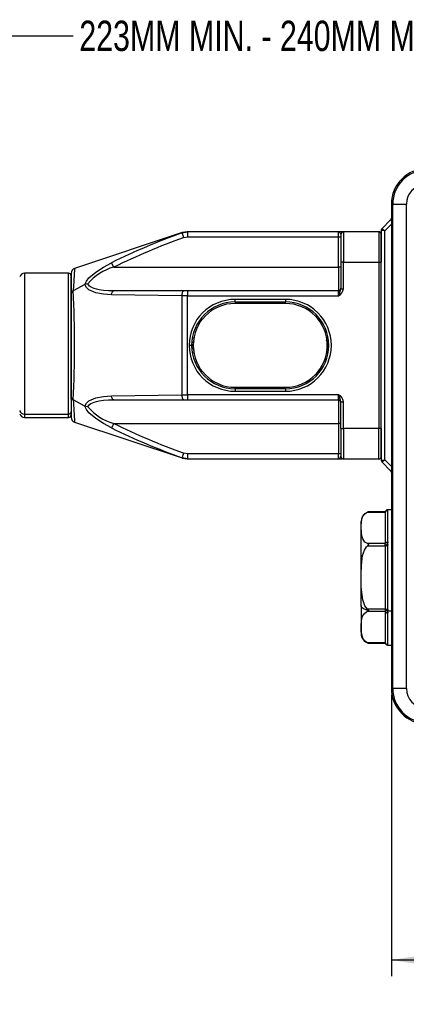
# Model space of a CAD drawing. Header units: millimetres. Extents: x 0 to 864, y 0 to 559.
# Tile 4 of 12: x 189 to 266, y 237 to 432. Entities that reach past the tile are written whole.
import ezdxf

# ---------------------------------------------------------------- set-up
doc = ezdxf.new("R2010")
doc.units = ezdxf.units.MM
doc.layers.add('DIMENSIONS', color=140, linetype='Continuous')
doc.styles.add('SLDTEXTSTYLE0', font='TXT', dxfattribs={"width": 0.75})
doc.dimstyles.new('SLDDIMSTYLE0', dxfattribs={"dimtxt": 6, "dimasz": 6, "dimexe": 0, "dimexo": 0.0625, "dimgap": 1.5, "dimtad": 0, "dimtih": 1, "dimtoh": 1, "dimdec": 1, "dimrnd": 1e-09, "dimzin": 12, "dimdsep": 46, "dimtxsty": 'SLDTEXTSTYLE0', "dimsah": 1, "dimcen": 0.09, "dimadec": 0, "dimazin": 3, "dimtfac": 1, "dimtdec": 1, "dimtofl": 0, "dimtmove": 0, "dimatfit": 3, "dimfxl": 0, "dimfrac": 2, "dimtolj": 1, "dimtzin": 12, "dimarcsym": 0})
doc.dimstyles.new('SLDDIMSTYLE1', dxfattribs={"dimtxt": 6, "dimasz": 6, "dimexe": 0, "dimexo": 0.0625, "dimgap": 1.5, "dimtad": 0, "dimtih": 1, "dimtoh": 1, "dimdec": 1, "dimrnd": 1e-09, "dimzin": 4, "dimdsep": 46, "dimtxsty": 'SLDTEXTSTYLE0', "dimsah": 1, "dimcen": 0.09, "dimadec": 0, "dimazin": 1, "dimtfac": 1, "dimtdec": 1, "dimtofl": 0, "dimtmove": 0, "dimatfit": 3, "dimfxl": 0, "dimfrac": 2, "dimtolj": 1, "dimtzin": 12, "dimarcsym": 0})

# ---------------------------------------------------------------- blocks, each defined once
blk = doc.blocks.new('_D')
at = {"layer": 'DIMENSIONS'}
for p, q in [((134.81, 375.7), (134.81, 431.72)), ((372.41, 389.98), (372.41, 431.72)), ((134.81, 428.55), (199.81, 428.55)), ((372.41, 428.55), (307.42, 428.55))]:
    blk.add_line(p, q, dxfattribs=at)
for points in [[(134.81, 428.55), (140.81, 427.62), (140.81, 429.47)], [(372.41, 428.55), (366.41, 429.47), (366.41, 427.62)]]:
    blk.add_solid(points, dxfattribs=at)
at = {"layer": 'DIMENSIONS', "insert": (201.03, 431.52), "char_height": 6, "attachment_point": 1, "style": 'SLDTEXTSTYLE0'}
blk.add_mtext('223MM MIN. - 240MM MAX.', dxfattribs=at)
blk = doc.blocks.new('_D_2')
at = {"layer": 'DIMENSIONS'}
for p, q in [((262.91, 297.92), (262.91, 242.21)), ((362.91, 297.92), (362.91, 242.21)), ((305.16, 246.27), (303.33, 246.27)), ((303.33, 246.27), (303.33, 236.75)), ((320.67, 246.27), (322.5, 246.27)), ((322.5, 246.27), (322.5, 236.75)), ((262.91, 245.39), (300.28, 245.39)), ((362.91, 245.39), (325.55, 245.39)), ((303.33, 236.75), (305.16, 236.75)), ((322.5, 236.75), (320.67, 236.75))]:
    blk.add_line(p, q, dxfattribs=at)
for points in [[(262.91, 245.39), (268.91, 244.46), (268.91, 246.31)], [(362.91, 245.39), (356.91, 246.31), (356.91, 244.46)]]:
    blk.add_solid(points, dxfattribs=at)
at = {"layer": 'DIMENSIONS', "char_height": 6, "attachment_point": 1, "style": 'SLDTEXTSTYLE0'}
for s, insert in [('100.0', (302.94, 255.22)), ('3.94', (305.16, 244.48))]:
    blk.add_mtext(s, dxfattribs=dict(at, insert=insert))

msp = doc.modelspace()

# ---------------------------------------------------------------- linework, layer by layer
at = {"color": 7, "linetype": 'Continuous', "lineweight": 25}
for p, q in [((263.18, 395.19), (262.91, 395.19)), ((262.91, 395.19), (262.91, 299.19)), ((263.18, 395.19), (265.87, 395.19)), ((263.18, 299.19), (263.18, 395.19)), ((265.87, 395.19), (265.87, 299.19)), ((261.06, 390.34), (262.77, 392.05)), ((221.4, 389.52), (200.1, 382.42)), ((221.4, 389.5), (222.46, 389.69)), ((221.75, 388.56), (221.4, 389.5)), ((222.4, 389.69), (221.45, 389.54)), ((221.75, 388.56), (222.46, 388.69)), ((222.46, 389.69), (222.46, 388.69)), ((252.41, 389.69), (222.46, 389.69)), ((222.46, 388.69), (252.41, 388.69)), ((252.41, 389.69), (252.46, 389.69)), ((252.41, 389.69), (252.46, 389.68)), ((252.41, 388.69), (252.41, 389.69)), ((252.41, 382.69), (252.41, 388.69)), ((252.41, 388.69), (252.91, 388.69)), ((253.41, 389.69), (252.51, 389.69)), ((252.91, 389.19), (252.91, 383.69)), ((253.41, 389.69), (253.41, 383.69)), ((260.41, 389.69), (253.41, 389.69)), ((260.41, 389.69), (260.41, 383.69)), ((260.91, 389.99), (260.91, 383.69)), ((260.91, 383.69), (260.91, 389.19)), ((261.61, 344.48), (261.61, 389.9)), ((207.86, 382.69), (207.42, 383.56)), ((207.86, 382.69), (252.41, 382.69)), ((252.41, 382.69), (252.41, 377.99)), ((252.9, 382.69), (252.41, 382.69)), ((252.91, 383.69), (252.91, 378.41)), ((253.41, 383.69), (252.91, 383.69)), ((253.41, 378.41), (253.41, 383.69)), ((253.41, 383.69), (260.41, 383.69)), ((260.41, 383.69), (260.41, 350.69)), ((260.41, 383.69), (260.91, 383.69)), ((260.91, 350.69), (260.91, 383.69)), ((198.91, 381.49), (190.17, 381.49)), ((199.41, 381.47), (199.41, 377.45)), ((199.41, 356.75), (199.41, 380.96)), ((202.11, 379.23), (199.82, 378.01)), ((199.41, 377.45), (199.41, 356.94)), ((221.75, 377.99), (207.86, 377.99)), ((221.4, 357.39), (221.4, 377)), ((222.46, 376.99), (221.4, 377)), ((222.46, 377.99), (221.75, 377.99)), ((222.46, 377.99), (222.46, 376.99)), ((252.41, 377.99), (222.46, 377.99)), ((222.46, 376.99), (252.41, 376.99)), ((222.46, 357.39), (222.46, 376.99)), ((252.41, 376.99), (252.41, 377.99)), ((252.91, 378.41), (253.41, 378.41)), ((241.91, 376.29), (231.91, 376.29)), ((231.91, 375.79), (231.91, 376.29)), ((231.91, 375.79), (241.91, 375.79)), ((241.91, 375.49), (231.91, 375.49)), ((241.91, 376.29), (241.91, 375.79)), ((223.31, 367.19), (222.81, 367.19)), ((221.4, 357.39), (222.46, 357.39)), ((252.41, 357.39), (222.46, 357.39)), ((222.46, 357.39), (222.46, 356.39)), ((231.91, 358.89), (241.91, 358.89)), ((241.91, 358.59), (231.91, 358.59)), ((231.91, 358.59), (231.91, 358.09)), ((231.91, 358.09), (241.91, 358.09)), ((241.91, 358.59), (241.91, 358.09)), ((252.41, 356.39), (252.41, 357.39)), ((199.41, 356.94), (199.41, 352.91)), ((202.11, 355.16), (199.82, 356.37)), ((207.86, 356.39), (221.75, 356.39)), ((221.75, 356.39), (222.46, 356.39)), ((222.46, 356.39), (252.41, 356.39)), ((252.41, 356.39), (252.41, 351.69)), ((252.91, 350.69), (252.91, 355.98)), ((252.91, 355.98), (253.41, 355.98)), ((253.41, 350.69), (253.41, 355.98)), ((190.17, 353.56), (198.91, 353.56)), ((190.17, 352.89), (198.91, 352.89)), ((200.1, 351.97), (221.4, 344.87)), ((207.86, 351.69), (207.42, 350.82)), ((207.86, 351.69), (252.41, 351.69)), ((252.9, 351.69), (252.41, 351.69)), ((252.41, 351.69), (252.41, 345.69)), ((252.91, 350.69), (253.41, 350.69)), ((252.91, 350.69), (252.91, 345.19)), ((260.41, 350.69), (253.41, 350.69)), ((253.41, 350.69), (253.41, 344.69)), ((260.41, 344.69), (260.41, 350.69)), ((260.91, 350.69), (260.41, 350.69)), ((260.91, 350.69), (260.91, 344.4)), ((260.91, 345.19), (260.91, 350.69)), ((221.4, 344.89), (221.75, 345.82)), ((222.46, 345.69), (221.75, 345.82)), ((252.41, 345.69), (222.46, 345.69)), ((222.46, 345.69), (222.46, 344.69)), ((252.91, 345.69), (252.41, 345.69)), ((252.41, 344.69), (252.41, 345.69)), ((252.91, 345.71), (252.91, 345.7)), ((222.46, 344.69), (221.4, 344.89)), ((221.45, 344.85), (222.4, 344.69)), ((222.46, 344.69), (252.41, 344.69)), ((252.46, 344.71), (252.41, 344.69)), ((252.46, 344.7), (252.41, 344.69)), ((252.51, 344.69), (253.1, 344.69)), ((253.41, 344.69), (260.41, 344.69)), ((262.77, 342.34), (261.06, 344.05)), ((258.36, 334.22), (258.1, 334.13)), ((258.17, 334.15), (261.71, 334.15)), ((261.71, 334.22), (258.36, 334.22)), ((261.71, 334.09), (261.71, 328.05)), ((262.91, 334.59), (262.2, 334.59)), ((262.21, 328.22), (262.21, 334.59)), ((262.21, 334.59), (262.21, 334.59)), ((256.91, 315.64), (256.91, 332.29)), ((261.71, 327.89), (258.17, 327.89)), ((261.71, 327.96), (261.71, 327.89)), ((262.21, 328.22), (262.21, 328.08)), ((258.17, 327.46), (261.71, 327.46)), ((261.71, 327.46), (261.71, 327.32)), ((261.71, 327.32), (261.71, 315.06)), ((262.21, 327.7), (262.21, 327.56)), ((262.21, 314.82), (262.21, 327.56)), ((256.91, 315.64), (256.91, 310.1)), ((261.71, 314.93), (258.17, 314.93)), ((258.17, 314.5), (261.71, 314.5)), ((261.71, 315.06), (261.71, 314.93)), ((261.71, 314.5), (261.71, 314.43)), ((261.71, 314.33), (261.71, 308.3)), ((262.21, 314.69), (262.2, 314.49)), ((262.91, 314.49), (262.2, 314.49)), ((262.21, 314.3), (262.2, 314.49)), ((262.21, 314.82), (262.21, 314.69)), ((262.21, 314.3), (262.21, 314.17)), ((262.21, 307.8), (262.21, 314.17)), ((261.71, 308.23), (258.17, 308.23)), ((258.36, 308.16), (261.71, 308.16)), ((262.2, 307.79), (262.91, 307.79)), ((262.21, 307.8), (262.21, 307.8)), ((263.18, 299.19), (262.91, 299.19)), ((265.87, 299.19), (263.18, 299.19))]:
    msp.add_line(p, q, dxfattribs=at)
at = {"color": 8, "linetype": 'Continuous', "lineweight": 25}
for p, q in [((261.61, 389.9), (262.91, 391.2)), ((262.77, 392.05), (262.91, 391.9)), ((252.9, 382.69), (252.91, 382.7)), ((190.17, 381.49), (190.17, 353.56)), ((198.91, 353.56), (198.91, 381.49)), ((231.91, 375.79), (231.91, 375.49)), ((241.91, 375.49), (241.91, 375.79)), ((223.44, 368.67), (223.74, 368.62)), ((223.73, 368.08), (223.58, 367.73)), ((223.63, 367.71), (223.58, 367.73)), ((250.25, 367.73), (250.06, 368.19)), ((250.39, 368.67), (250.09, 368.62)), ((250.2, 367.71), (250.25, 367.73)), ((223.44, 365.72), (223.74, 365.77)), ((223.58, 366.66), (223.63, 366.68)), ((223.58, 366.66), (223.77, 366.21)), ((250.39, 365.72), (250.09, 365.77)), ((250.1, 366.3), (250.25, 366.66)), ((250.25, 366.66), (250.2, 366.68)), ((231.91, 358.59), (231.91, 358.89)), ((241.91, 358.59), (241.91, 358.89)), ((190.17, 353.56), (190.17, 352.89)), ((198.91, 352.89), (198.91, 353.56)), ((252.9, 351.69), (252.91, 351.69)), ((262.91, 343.18), (261.61, 344.48)), ((262.91, 342.49), (262.77, 342.34)), ((262.2, 334.59), (262.21, 334.59)), ((262.21, 307.8), (262.2, 307.79))]:
    msp.add_line(p, q, dxfattribs=at)
at = {"color": 7, "linetype": 'Continuous', "lineweight": 25, "flags": 128}
for points in [[(261.06, 390.34), (261.1, 390.31), (261.15, 390.27), (261.22, 390.21), (261.37, 390.1), (261.48, 390.01), (261.61, 389.9)], [(261.61, 389.9), (261.45, 389.92), (261.31, 389.94), (261.12, 389.96), (261.03, 389.97), (260.97, 389.98), (260.91, 389.99)], [(202.11, 379.23), (202.43, 379.89), (202.95, 380.55), (204.31, 381.72), (205.83, 382.7), (207.42, 383.56)], [(202.73, 379.37), (202.4, 379.33), (202.11, 379.23)], [(207.42, 377.22), (205.83, 377.33), (204.3, 377.62), (202.95, 378.18), (202.43, 378.63), (202.11, 379.23)], [(207.86, 377.99), (206.83, 378.01), (205.85, 378.08), (204.94, 378.2), (204.44, 378.31), (204, 378.43), (203.63, 378.57), (203.06, 378.93), (202.73, 379.37)], [(199.41, 378.04), (199.38, 377.73), (199.32, 377.5)], [(207.42, 377.22), (207.44, 377.38), (207.48, 377.53), (207.52, 377.66), (207.58, 377.78), (207.64, 377.87), (207.71, 377.94), (207.78, 377.98), (207.86, 377.99)], [(221.4, 377), (216.69, 377.04), (212.02, 377.11), (207.42, 377.22)], [(221.4, 377), (221.41, 377.19), (221.43, 377.38), (221.46, 377.55), (221.51, 377.7), (221.56, 377.83), (221.62, 377.92), (221.69, 377.97), (221.75, 377.99)], [(223.58, 367.73), (223.51, 367.19), (223.58, 366.66)], [(250.25, 366.66), (250.31, 367.19), (250.25, 367.73)], [(202.11, 355.16), (202.43, 355.75), (202.95, 356.21), (204.31, 356.77), (205.83, 357.06), (207.42, 357.17)], [(207.42, 357.17), (212.02, 357.27), (216.69, 357.34), (221.4, 357.39)], [(207.86, 356.39), (207.78, 356.41), (207.71, 356.45), (207.64, 356.52), (207.58, 356.61), (207.52, 356.73), (207.48, 356.86), (207.44, 357.01), (207.42, 357.17)], [(221.75, 356.39), (221.69, 356.41), (221.62, 356.47), (221.56, 356.56), (221.51, 356.68), (221.46, 356.84), (221.43, 357.01), (221.41, 357.19), (221.4, 357.39)], [(199.33, 356.87), (199.38, 356.66), (199.41, 356.34)], [(207.42, 350.82), (205.83, 351.69), (204.3, 352.67), (202.95, 353.84), (202.43, 354.49), (202.11, 355.16)], [(202.73, 355.02), (202.4, 355.06), (202.11, 355.16)], [(202.73, 355.02), (203.06, 355.46), (203.31, 355.65), (203.63, 355.81), (204, 355.96), (204.44, 356.08), (204.94, 356.18), (205.85, 356.31), (206.83, 356.37), (207.86, 356.39)], [(260.91, 344.4), (260.97, 344.41), (261.03, 344.41), (261.12, 344.42), (261.31, 344.45), (261.45, 344.46), (261.61, 344.48)], [(261.61, 344.48), (261.48, 344.38), (261.37, 344.29), (261.22, 344.17), (261.15, 344.12), (261.1, 344.08), (261.06, 344.05)], [(258.17, 327.89), (257.68, 328.2), (257.23, 328.82), (257.03, 329.43), (256.96, 330.05), (256.93, 331.3), (256.98, 332.25), (257.21, 333.2), (257.56, 333.73), (257.99, 334.07), (258.17, 334.15)], [(258.36, 334.22), (258.36, 334.22), (258.35, 334.22), (258.31, 334.2), (258.17, 334.15)], [(261.71, 334.15), (261.71, 334.2), (261.71, 334.22)], [(258.17, 327.89), (258.29, 327.82), (258.34, 327.78), (258.36, 327.74), (258.36, 327.69), (258.35, 327.65), (258.31, 327.58), (258.17, 327.46)], [(261.71, 327.96), (261.72, 328.01), (261.75, 328.06), (261.8, 328.1), (261.86, 328.14), (261.94, 328.18), (262.02, 328.2), (262.12, 328.21), (262.21, 328.22)], [(261.71, 327.46), (261.71, 327.58), (261.71, 327.74), (261.71, 327.86), (261.71, 327.89)], [(262.21, 327.7), (262.2, 327.89), (262.21, 328.08)], [(258.17, 314.93), (257.68, 315.55), (257.23, 316.79), (256.94, 319.25), (256.93, 321.75), (256.97, 323.66), (257.21, 325.55), (257.56, 326.61), (257.99, 327.28), (258.17, 327.46)], [(261.71, 327.32), (261.72, 327.37), (261.75, 327.42), (261.8, 327.46), (261.86, 327.49), (261.94, 327.52), (262.02, 327.54), (262.12, 327.56), (262.21, 327.56)], [(258.36, 314.68), (258.06, 314.74), (257.78, 314.82), (257.53, 314.92), (257.32, 315.04), (257.14, 315.17), (257.02, 315.32), (256.94, 315.48), (256.91, 315.64)], [(258.17, 308.23), (257.68, 308.54), (257.23, 309.16), (256.94, 310.39), (256.93, 311.64), (256.97, 312.6), (257.21, 313.54), (257.56, 314.07), (257.99, 314.41), (258.17, 314.5)], [(258.36, 314.68), (258.35, 314.63), (258.31, 314.58), (258.17, 314.5)], [(261.71, 315.06), (261.72, 315.02), (261.75, 314.97), (261.8, 314.93), (261.86, 314.89), (261.94, 314.86), (262.02, 314.84), (262.12, 314.83), (262.21, 314.82)], [(261.71, 314.43), (261.72, 314.38), (261.75, 314.33), (261.8, 314.28), (261.86, 314.24), (261.94, 314.21), (262.02, 314.19), (262.12, 314.17), (262.21, 314.17)], [(261.71, 308.17), (261.71, 308.17), (261.71, 308.21), (261.71, 308.23)]]:
    msp.add_lwpolyline(points, dxfattribs=at)
at = {"color": 8, "linetype": 'Continuous', "lineweight": 25, "flags": 128}
for points in [[(200.1, 382.42), (200.1, 382.42), (200.08, 382.13), (200.01, 381.29), (199.92, 379.89), (199.82, 378.01)], [(252.91, 378.82), (252.91, 378.66), (252.9, 378.37)]]:
    msp.add_lwpolyline(points, dxfattribs=at)
at = {"color": 7, "linetype": 'Continuous', "lineweight": 25}
for centre, radius, start, end in [((269.91, 395.19), 7, 90, 180), ((269.89, 395.19), 6.71, 89.9517, 179.9962), ((269.68, 395.18), 3.8, 89.9354, 179.841), ((262.41, 392.4), 0.5, 315, 0), ((261.41, 389.99), 0.5, 135, 180), ((271.25, 252.68), 145.62, 110.0176, 115.9968), ((274.69, 243.91), 154.04, 110.0985, 115.7119), ((253.41, 389.19), 0.5, 90, 180), ((260.41, 389.19), 0.5, 0, 90), ((210.56, 372.91), 10.15, 105.4501, 140.4723), ((190.17, 380.49), 1, 90, 164), ((198.91, 380.99), 0.5, 0, 90), ((200.41, 381.47), 1, 108.4351, 180.0001), ((200.08, 377.4), 0.663, 113.0943, 176.273), ((-9.49, 367.19), 209.59, 357.0411, 2.9589), ((252.41, 378.49), 0.5, 270, 0), ((226.09, 387.1), 28.19, 339.0045, 342.0531), ((251.7, 378.56), 1.72, 294.5115, 354.9597), ((231.91, 367.19), 9.1, 90, 180), ((231.91, 367.19), 8.6, 90, 180), ((231.91, 367.19), 8.3, 90, 180), ((241.91, 367.19), 9.1, 270, 90), ((241.91, 367.19), 8.6, 0, 90), ((241.91, 367.19), 8.3, 270, 90), ((231.91, 367.19), 9.1, 180, 270), ((231.91, 367.19), 8.6, 180, 270), ((223.53, 367.42), 0.319, 81.0934, 130.1992), ((231.91, 367.19), 8.3, 180, 270), ((241.91, 367.19), 8.6, 270, 0), ((250.3, 367.42), 0.319, 49.8008, 98.9066), ((223.53, 366.97), 0.319, 229.8008, 278.9066), ((250.3, 366.97), 0.319, 261.0934, 310.1992), ((226.09, 347.29), 28.2, 17.9473, 20.9952), ((251.7, 355.83), 1.72, 5.0402, 65.4886), ((200.08, 356.98), 0.663, 183.7266, 246.9061), ((252.41, 355.89), 0.5, 0, 90), ((190.15, 354.56), 0.994, 197.7818, 270.8462), ((190.17, 353.89), 1, 196, 270), ((198.93, 354.05), 0.489, 268.657, 358.5909), ((198.91, 353.39), 0.5, 270, 0), ((210.72, 361.73), 10.43, 220.019, 254.0587), ((200.41, 352.91), 1, 179.9999, 251.5649), ((272.58, 485.49), 148.63, 244.1859, 250.0036), ((271.25, 481.71), 145.62, 244.0032, 249.9824), ((253.41, 345.19), 0.5, 180, 270), ((260.41, 345.19), 0.5, 270, 0), ((261.41, 344.4), 0.5, 180, 225), ((262.41, 341.99), 0.5, 0, 45), ((258.91, 332.3), 2, 129.6481, 180), ((262.2, 334.09), 0.5, 90.0023, 165.5713), ((262.21, 334.09), 0.5, 89.9885, 179.9885), ((262.21, 334.09), 0.5, 90.1388, 172.7361), ((262.1, 327.63), 0.467, 76.6986, 146.1028), ((262.17, 327.16), 0.54, 85.4591, 146.831), ((258.01, 314.61), 0.363, 11.5046, 62.7153), ((262.17, 315.22), 0.54, 213.169, 274.5409), ((-55.89, 314.71), 317.61, 359.9609, 0.0391), ((262.1, 314.76), 0.467, 213.8972, 283.3014), ((258.91, 310.09), 2, 180, 253.929), ((262.21, 308.3), 0.5, 180.0115, 270.0115), ((258.93, 310.06), 1.97, 247.5841, 253.3562), ((262.21, 308.3), 0.5, 187.2639, 269.8612), ((262.2, 308.29), 0.5, 194.4287, 269.9977), ((269.91, 299.19), 7, 180, 270), ((269.89, 299.19), 6.71, 180.0037, 270.0484), ((269.68, 299.2), 3.8, 180.1628, 270.0607)]:
    msp.add_arc(centre, radius, start, end, dxfattribs=at)
at = {"color": 8, "linetype": 'Continuous', "lineweight": 25}
for centre, radius, start, end in [((252.06, 388.84), 0.928, 22.3652, 64.1185), ((341.01, 363.2), 141.35, 182.7686, 184.559), ((252.06, 345.55), 0.928, 295.8815, 337.6346)]:
    msp.add_arc(centre, radius, start, end, dxfattribs=at)

# ---------------------------------------------------------------- dimensions: what is measured, and where the dimension line sits
at = {"layer": 'DIMENSIONS'}
dim = msp.add_linear_dim(base=(372.41, 428.55), p1=(134.81, 374.43), p2=(372.41, 388.71), text='223MM MIN. - 240MM MAX.', dimstyle='SLDDIMSTYLE0', dxfattribs=at)
dim.commit()
dim.dimension.update_dxf_attribs({"geometry": '_D', "text_midpoint": (253.61, 428.55), "dimtype": 160})
dim = msp.add_linear_dim(base=(362.91, 245.39), p1=(262.91, 299.19), p2=(362.91, 299.19), dimstyle='SLDDIMSTYLE1', dxfattribs=at)
dim.commit()
dim.dimension.update_dxf_attribs({"geometry": '_D_2', "text_midpoint": (312.91, 245.39), "dimtype": 160})

doc.saveas('drawing.dxf')
